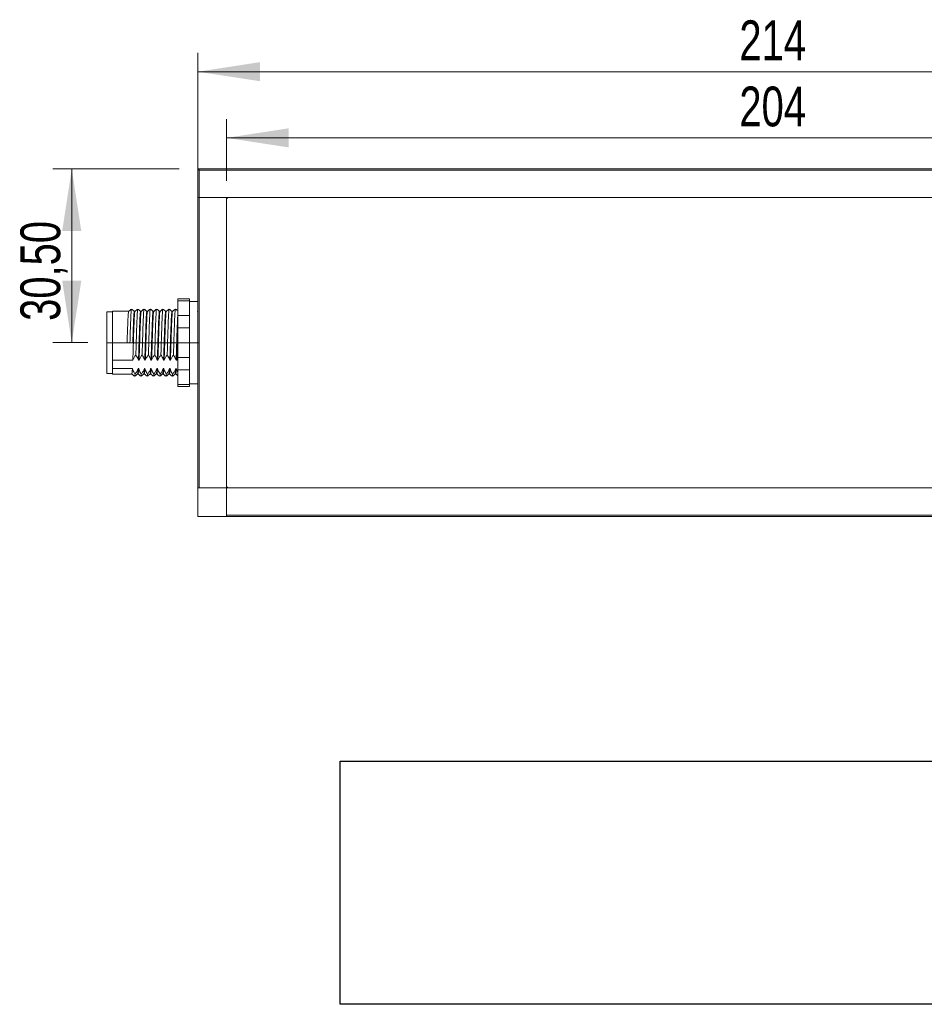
# Model space of a CAD drawing. Header units: millimetres. Extents: x 16 to 406, y 17 to 284.
# Tile 26 of 28: x 298 to 346, y 191 to 243. Entities that reach past the tile are written whole.
import ezdxf

# ---------------------------------------------------------------- set-up
doc = ezdxf.new("R2010")
doc.units = ezdxf.units.MM
doc.linetypes.add('CENTERX2', pattern=[20.32, 12.7, -2.54, 2.54, -2.54])
doc.styles.add('SLDTEXTSTYLE0', font='TXT', dxfattribs={"width": 0.75})
doc.dimstyles.new('SLDDIMSTYLE0', dxfattribs={"dimtxt": 2.116667, "dimasz": 3.302, "dimexe": 0, "dimexo": 0.0625, "dimgap": 0.529167, "dimtad": 1, "dimtoh": 1, "dimlfac": 3.3, "dimrnd": 1e-09, "dimzin": 12, "dimdsep": 46, "dimtxsty": 'SLDTEXTSTYLE0', "dimsah": 1, "dimcen": 0.09, "dimadec": 0, "dimazin": 0, "dimtfac": 1, "dimtofl": 0, "dimtmove": 0, "dimatfit": 3, "dimfxl": 1, "dimtolj": 1, "dimtzin": 12, "dimarcsym": 0})
picture_1 = doc.add_image_def('image8.bmp', size_in_pixel=(288, 64))

# ---------------------------------------------------------------- blocks, each defined once
blk = doc.blocks.new('*D42')
at = {"color": 7, "linetype": 'Continuous', "lineweight": 0}
for p, q in [((306.408, 235.247), (299.701, 235.247)), ((300.701, 226.005), (300.701, 235.247)), ((301.559, 226.005), (299.701, 226.005))]:
    blk.add_line(p, q, dxfattribs=at)
for points in [[(300.701, 235.247), (300.193, 231.945), (301.209, 231.945)], [(300.701, 226.005), (301.209, 229.307), (300.193, 229.307)]]:
    blk.add_solid(points, dxfattribs=at)
at = {"color": 7, "linetype": 'Continuous', "lineweight": 0, "insert": (297.972, 227.164), "char_height": 2.1167, "attachment_point": 1, "rotation": 90, "style": 'SLDTEXTSTYLE0'}
blk.add_mtext('30,50', dxfattribs=at)
blk = doc.blocks.new('*D43')
at = {"color": 7, "linetype": 'Continuous', "lineweight": 0}
for p, q in [((308.923, 234.611), (308.923, 237.897)), ((370.741, 234.611), (370.741, 237.897)), ((308.923, 236.897), (370.741, 236.897))]:
    blk.add_line(p, q, dxfattribs=at)
for points in [[(308.923, 236.897), (312.225, 236.389), (312.225, 237.405)], [(370.741, 236.897), (367.439, 237.405), (367.439, 236.389)]]:
    blk.add_solid(points, dxfattribs=at)
at = {"color": 7, "linetype": 'Continuous', "lineweight": 0, "insert": (336.182, 239.626), "char_height": 2.1167, "attachment_point": 1, "style": 'SLDTEXTSTYLE0'}
blk.add_mtext('204', dxfattribs=at)
blk = doc.blocks.new('*D44')
at = {"color": 7, "linetype": 'Continuous', "lineweight": 0}
for p, q in [((307.408, 234.732), (307.408, 241.416)), ((372.256, 236.247), (372.256, 241.416)), ((307.408, 240.416), (372.256, 240.416))]:
    blk.add_line(p, q, dxfattribs=at)
for points in [[(307.408, 240.416), (310.71, 239.908), (310.71, 240.924)], [(372.256, 240.416), (368.954, 240.924), (368.954, 239.908)]]:
    blk.add_solid(points, dxfattribs=at)
at = {"color": 7, "linetype": 'Continuous', "lineweight": 0, "insert": (336.182, 243.145), "char_height": 2.1167, "attachment_point": 1, "style": 'SLDTEXTSTYLE0'}
blk.add_mtext('214', dxfattribs=at)

msp = doc.modelspace()

# ---------------------------------------------------------------- linework, layer by layer
at = {"color": 7, "linetype": 'Continuous', "lineweight": 15}
for p, q in [((307.4077, 235.2469), (307.4683, 235.1863)), ((307.4077, 235.2469), (308.9229, 235.2469)), ((307.4077, 233.7318), (307.4077, 235.2469)), ((308.9229, 235.1863), (307.4683, 235.1863)), ((307.4683, 235.1863), (307.4683, 233.7318)), ((308.9229, 235.1863), (308.9229, 235.2469)), ((308.9229, 235.2469), (370.7411, 235.2469)), ((370.7411, 235.1863), (308.9229, 235.1863)), ((307.4683, 233.7318), (307.4077, 233.7318)), ((307.4077, 218.2772), (307.4077, 233.7318)), ((307.4077, 233.7318), (307.4683, 233.7318)), ((370.7411, 233.7318), (307.4683, 233.7318)), ((307.4683, 233.7318), (307.4683, 218.2772)), ((308.9229, 233.7318), (307.4683, 233.7318)), ((308.9229, 233.7318), (308.9229, 218.2772)), ((308.9229, 218.3985), (308.9229, 233.6106)), ((309.0441, 233.7318), (370.6199, 233.7318)), ((306.3471, 228.2352), (306.3471, 228.3367)), ((306.9532, 228.3367), (306.9532, 228.2352)), ((306.9532, 228.2352), (306.3471, 228.2352)), ((306.3471, 228.2352), (306.3471, 227.4479)), ((306.9532, 228.2352), (306.9532, 228.1275)), ((306.9532, 228.1275), (306.9532, 227.5556)), ((302.5593, 224.3682), (302.5593, 227.6409)), ((302.8623, 225.0711), (302.8623, 227.6712)), ((306.3471, 227.4479), (306.9532, 227.4479)), ((306.3471, 226.7918), (306.3471, 227.4479)), ((306.9532, 227.5556), (306.9532, 227.4479)), ((306.9532, 227.4479), (306.9532, 226.7918)), ((306.9532, 226.7918), (306.3471, 226.7918)), ((306.3471, 226.7918), (306.3471, 225.2172)), ((306.9532, 226.7918), (306.9532, 226.5765)), ((306.9532, 226.5765), (306.9532, 225.4326)), ((303.6426, 226.0045), (303.7941, 226.0045)), ((303.7941, 226.0045), (303.9456, 226.0045)), ((306.3471, 225.2172), (306.9532, 225.2172)), ((306.3471, 224.5611), (306.3471, 225.2172)), ((306.9532, 225.4326), (306.9532, 225.2172)), ((306.9532, 225.2172), (306.9532, 224.5611)), ((302.8623, 225.0711), (303.9442, 225.0711)), ((302.8623, 225.0711), (302.8623, 224.8474)), ((302.8623, 224.8474), (302.8623, 224.6237)), ((304.2472, 225.0711), (304.2775, 225.0711)), ((304.5805, 225.0711), (304.6108, 225.0711)), ((304.9139, 225.0711), (304.9442, 225.0711)), ((305.2472, 225.0711), (305.2775, 225.0711)), ((305.5805, 225.0711), (305.6108, 225.0711)), ((305.9139, 225.0711), (305.9442, 225.0711)), ((306.2472, 225.0711), (306.2775, 225.0711)), ((303.9243, 224.6237), (302.8623, 224.6237)), ((302.8623, 224.3379), (302.8623, 224.6237)), ((304.2577, 224.6237), (304.2274, 224.6237)), ((304.591, 224.6237), (304.5607, 224.6237)), ((304.9243, 224.6237), (304.894, 224.6237)), ((305.2577, 224.6237), (305.2274, 224.6237)), ((305.591, 224.6237), (305.5607, 224.6237)), ((305.9243, 224.6237), (305.894, 224.6237)), ((306.2577, 224.6237), (306.2274, 224.6237)), ((306.9532, 224.5611), (306.3471, 224.5611)), ((306.3471, 224.5611), (306.3471, 223.7739)), ((306.9532, 224.5611), (306.9532, 224.4535)), ((306.9532, 224.4535), (306.9532, 223.8815)), ((306.3471, 223.7739), (306.9532, 223.7739)), ((306.3471, 223.6724), (306.3471, 223.7739)), ((306.9532, 223.8815), (306.9532, 223.7739)), ((306.9532, 223.7739), (306.9532, 223.6724)), ((307.4077, 216.7621), (307.4077, 218.2772)), ((307.4077, 218.2772), (308.9229, 218.2772)), ((308.9229, 218.2772), (307.4683, 218.2772)), ((308.9229, 218.2772), (308.9229, 216.8227)), ((308.9229, 218.2772), (372.1956, 218.2772)), ((308.9229, 216.7621), (308.9229, 218.2772)), ((370.6199, 218.2772), (309.0441, 218.2772)), ((308.9229, 216.8227), (370.7411, 216.8227)), ((307.4077, 216.7621), (308.9229, 216.7621)), ((370.7411, 216.7621), (308.9229, 216.7621))]:
    msp.add_line(p, q, dxfattribs=at)
at = {"color": 7, "linetype": 'CENTERX2', "lineweight": 0}
msp.add_line((302.5593, 226.0045), (307.4683, 226.0045), dxfattribs=at)
at = {"color": 7, "linetype": 'Continuous', "lineweight": 15}
for centre, start, end in [((309.0441, 233.6106), 90, 180), ((309.0441, 218.3985), 180, 270)]:
    msp.add_arc(centre, 0.1212, start, end, dxfattribs=at)
for points in [[(306.9532, 228.3367), (306.3471, 228.3367)], [(307.4077, 228.2015), (306.9532, 228.2015)], [(302.8623, 227.6409), (302.5593, 227.6409)], [(303.7258, 227.6712), (302.8623, 227.6712)], [(304.0593, 227.6712), (304.029, 227.6712)], [(304.3926, 227.6712), (304.3623, 227.6712)], [(304.7259, 227.6712), (304.6956, 227.6712)], [(305.0592, 227.6712), (305.0289, 227.6712)], [(305.3926, 227.6712), (305.3623, 227.6712)], [(305.726, 227.6712), (305.6957, 227.6712)], [(306.0592, 227.6712), (306.029, 227.6712)], [(307.4077, 227.6838), (307.3913, 227.6707)], [(306.2775, 225.0711), (306.3471, 225.2158)], [(302.5593, 224.3682), (302.8623, 224.3682)], [(302.8623, 224.3379), (303.8926, 224.3379)], [(304.1957, 224.3379), (304.226, 224.3379)], [(304.529, 224.3379), (304.5592, 224.3379)], [(304.8623, 224.3379), (304.8925, 224.3379)], [(305.1956, 224.3379), (305.2259, 224.3379)], [(305.529, 224.3379), (305.5593, 224.3379)], [(305.8623, 224.3379), (305.8926, 224.3379)], [(306.1956, 224.3379), (306.2259, 224.3379)], [(307.3826, 224.2203), (307.4077, 224.2404)], [(306.3471, 223.6724), (306.9532, 223.6724)], [(306.9532, 223.8076), (307.4077, 223.8076)]]:
    msp.add_open_spline(points, degree=1, dxfattribs=at)
for points, knots in [([(304.5453, 227.7853), (304.5448, 227.7879), (304.5393, 227.8158), (304.5288, 227.7298), (304.5127, 227.5207), (304.4982, 227.1709), (304.4826, 226.7291), (304.4676, 226.2509), (304.4546, 225.7794), (304.4456, 225.4986), (304.4411, 225.3568)], [0, 0, 0, 0, 0.0146598, 0.1609067, 0.3092476, 0.4542886, 0.6017229, 0.7495516, 0.8734437, 1, 1, 1, 1]), ([(303.7258, 227.6546), (303.7237, 227.6582), (303.7166, 227.6703), (303.7037, 227.5447), (303.6882, 227.2921), (303.6736, 226.9254), (303.6576, 226.4856), (303.6476, 226.1641), (303.6426, 226.0045)], [0, 0, 0, 0, 0.0792206, 0.2645281, 0.4491764, 0.6309791, 0.816883, 1, 1, 1, 1]), ([(303.8774, 227.7924), (303.8521, 227.7722), (303.8016, 227.7318), (303.751, 227.6914), (303.7258, 227.6712)], [0, 0, 0, 0, 0.5000014, 1, 1, 1, 1]), ([(303.8774, 227.7746), (303.8752, 227.7785), (303.8681, 227.7916), (303.8552, 227.6568), (303.8397, 227.3857), (303.8252, 226.9924), (303.8091, 226.5205), (303.7991, 226.1757), (303.7941, 226.0045)], [0, 0, 0, 0, 0.0798822, 0.2650563, 0.4495717, 0.6312445, 0.8170144, 1, 1, 1, 1]), ([(304.0307, 227.6702), (304.0055, 227.6904), (303.9549, 227.7308), (303.9044, 227.7712), (303.8792, 227.7914)], [0, 0, 0, 0, 0.4999988, 1, 1, 1, 1]), ([(304.0593, 227.6592), (304.0582, 227.6628), (304.052, 227.6825), (304.0405, 227.5817), (304.0246, 227.3576), (304.0102, 227.0105), (303.9943, 226.5839), (303.9789, 226.1079), (303.9643, 225.6243), (303.9521, 225.2796), (303.9456, 225.1074), (303.9442, 225.0711)], [0, 0, 0, 0, 0.0304817, 0.1640544, 0.2983429, 0.4297609, 0.5640928, 0.6975898, 0.8294015, 0.964066, 1, 1, 1, 1]), ([(304.029, 227.6545), (304.0268, 227.6583), (304.0197, 227.6706), (304.0067, 227.5448), (303.9912, 227.2921), (303.9767, 226.9254), (303.9606, 226.4856), (303.9506, 226.1641), (303.9456, 226.0045)], [0, 0, 0, 0, 0.0808166, 0.2658029, 0.4501312, 0.6316187, 0.8172004, 1, 1, 1, 1]), ([(304.2096, 227.7919), (304.1843, 227.7717), (304.1338, 227.7313), (304.0833, 227.6909), (304.058, 227.6707)], [0, 0, 0, 0, 0.5000022, 1, 1, 1, 1]), ([(304.212, 227.7764), (304.2105, 227.782), (304.204, 227.8058), (304.192, 227.6973), (304.1761, 227.4557), (304.1617, 227.0837), (304.1459, 226.6259), (304.1316, 226.1584), (304.1196, 225.726), (304.1118, 225.4808), (304.1078, 225.3568)], [0, 0, 0, 0, 0.045355, 0.1925315, 0.3404964, 0.4852993, 0.6333119, 0.780405, 0.8889715, 1, 1, 1, 1]), ([(304.3635, 227.6707), (304.3383, 227.6909), (304.2877, 227.7313), (304.2372, 227.7717), (304.2119, 227.7919)], [0, 0, 0, 0, 0.5000072, 1, 1, 1, 1]), ([(304.3623, 227.6592), (304.3612, 227.6628), (304.3551, 227.6825), (304.3435, 227.5817), (304.3277, 227.3576), (304.3133, 227.0105), (304.2974, 226.5839), (304.2819, 226.1079), (304.2673, 225.6243), (304.2552, 225.2796), (304.2486, 225.1074), (304.2472, 225.0711)], [0, 0, 0, 0, 0.0304817, 0.1640544, 0.2983429, 0.4297609, 0.5640928, 0.6975898, 0.8294015, 0.964066, 1, 1, 1, 1]), ([(304.3913, 227.6666), (304.3867, 227.653), (304.3769, 227.6245), (304.3612, 227.4137), (304.3467, 227.0929), (304.3311, 226.6799), (304.3153, 226.2113), (304.3009, 225.7263), (304.2877, 225.3406), (304.28, 225.1372), (304.2775, 225.0711)], [0, 0, 0, 0, 0.12568088, 0.26179053, 0.39487151, 0.53014891, 0.66578842, 0.79869865, 0.93464515, 1, 1, 1, 1]), ([(304.5429, 227.7919), (304.5177, 227.7717), (304.4671, 227.7313), (304.4166, 227.6909), (304.3913, 227.6707)], [0, 0, 0, 0, 0.4999931, 1, 1, 1, 1]), ([(304.6969, 227.6707), (304.6716, 227.6909), (304.6211, 227.7313), (304.5705, 227.7717), (304.5452, 227.7919)], [0, 0, 0, 0, 0.4999981, 1, 1, 1, 1]), ([(304.6956, 227.6698), (304.6955, 227.6703), (304.6904, 227.693), (304.6803, 227.6114), (304.6642, 227.4183), (304.6497, 227.0917), (304.6341, 226.6802), (304.6184, 226.2112), (304.604, 225.7263), (304.5907, 225.3406), (304.583, 225.1372), (304.5805, 225.0711)], [0, 0, 0, 0, 0.0027451, 0.1354356, 0.2700267, 0.4016229, 0.5353911, 0.6695172, 0.8009446, 0.9353744, 1, 1, 1, 1]), ([(304.7246, 227.6572), (304.721, 227.6528), (304.7125, 227.6423), (304.6979, 227.4671), (304.6831, 227.1705), (304.6679, 226.7734), (304.6519, 226.314), (304.6375, 225.8293), (304.6233, 225.4029), (304.6145, 225.1677), (304.6108, 225.0711)], [0, 0, 0, 0, 0.0966217, 0.2328205, 0.3665579, 0.5010575, 0.6371214, 0.7701211, 0.9056151, 1, 1, 1, 1]), ([(304.8763, 227.7919), (304.851, 227.7717), (304.8005, 227.7313), (304.7499, 227.6909), (304.7247, 227.6707)], [0, 0, 0, 0, 0.4999931, 1, 1, 1, 1]), ([(304.8761, 227.7775), (304.8726, 227.7728), (304.864, 227.7616), (304.8494, 227.5734), (304.8346, 227.2553), (304.8194, 226.8291), (304.8036, 226.3434), (304.7895, 225.8333), (304.7795, 225.5165), (304.7745, 225.3568)], [0, 0, 0, 0, 0.1083483, 0.2603777, 0.4096602, 0.5597934, 0.7116723, 0.8545666, 1, 1, 1, 1]), ([(305.0302, 227.6707), (305.0049, 227.6909), (304.9544, 227.7313), (304.9039, 227.7717), (304.8786, 227.7919)], [0, 0, 0, 0, 0.4999981, 1, 1, 1, 1]), ([(305.0289, 227.6608), (305.0249, 227.6564), (305.016, 227.6463), (305.0009, 227.4675), (304.9861, 227.1704), (304.9709, 226.7734), (304.9549, 226.314), (304.9405, 225.8293), (304.9263, 225.4029), (304.9175, 225.1677), (304.9139, 225.0711)], [0, 0, 0, 0, 0.1069508, 0.2415923, 0.3738005, 0.5067623, 0.6412705, 0.7727495, 0.9066943, 1, 1, 1, 1]), ([(305.0579, 227.6538), (305.0555, 227.6549), (305.048, 227.6582), (305.0346, 227.5145), (305.0194, 227.2436), (305.0046, 226.8638), (304.9885, 226.4154), (304.9739, 225.9329), (304.9589, 225.4663), (304.949, 225.1989), (304.9442, 225.0711)], [0, 0, 0, 0, 0.0677037, 0.2037446, 0.3384601, 0.4720721, 0.608315, 0.7418528, 0.8766548, 1, 1, 1, 1]), ([(305.2096, 227.7919), (305.1843, 227.7717), (305.1338, 227.7313), (305.0833, 227.6909), (305.058, 227.6707)], [0, 0, 0, 0, 0.5000113, 1, 1, 1, 1]), ([(305.2095, 227.776), (305.207, 227.7764), (305.1996, 227.7774), (305.1861, 227.6248), (305.1709, 227.3336), (305.1562, 226.9263), (305.1401, 226.4454), (305.1254, 225.9271), (305.1145, 225.5621), (305.1085, 225.3792), (305.1078, 225.3568)], [0, 0, 0, 0, 0.0762709, 0.2280785, 0.3784077, 0.5275057, 0.679539, 0.8285543, 0.9789798, 1, 1, 1, 1]), ([(305.3635, 227.6707), (305.3383, 227.6909), (305.2877, 227.7313), (305.2372, 227.7717), (305.2119, 227.7919)], [0, 0, 0, 0, 0.499989, 1, 1, 1, 1]), ([(305.3623, 227.655), (305.3594, 227.6567), (305.3515, 227.6612), (305.3377, 227.5151), (305.3224, 227.2434), (305.3077, 226.8639), (305.2916, 226.4154), (305.2769, 225.9329), (305.262, 225.4663), (305.252, 225.1989), (305.2472, 225.0711)], [0, 0, 0, 0, 0.07848213, 0.21295018, 0.34610823, 0.47817551, 0.61284336, 0.74483731, 0.8780808, 1, 1, 1, 1]), ([(305.3926, 227.6553), (305.3908, 227.6594), (305.3839, 227.6743), (305.3714, 227.5566), (305.3558, 227.3122), (305.3413, 226.9513), (305.3253, 226.515), (305.3102, 226.0365), (305.2946, 225.5307), (305.2835, 225.2307), (305.2775, 225.0711)], [0, 0, 0, 0, 0.0501599, 0.1842225, 0.3181655, 0.4497329, 0.5843263, 0.7172543, 0.849607, 1, 1, 1, 1]), ([(305.5429, 227.7919), (305.5177, 227.7717), (305.4671, 227.7313), (305.4166, 227.6909), (305.3913, 227.6707)], [0, 0, 0, 0, 0.5000022, 1, 1, 1, 1]), ([(305.5429, 227.7804), (305.5415, 227.7822), (305.5351, 227.7901), (305.5229, 227.67), (305.5073, 227.4072), (305.4928, 227.0202), (305.4768, 226.5522), (305.4617, 226.0383), (305.45, 225.6322), (305.443, 225.4142), (305.4411, 225.3568)], [0, 0, 0, 0, 0.04443137, 0.19571308, 0.34686019, 0.49532717, 0.64720785, 0.79720973, 0.94656268, 1, 1, 1, 1]), ([(305.6969, 227.6707), (305.6716, 227.6909), (305.6211, 227.7313), (305.5705, 227.7717), (305.5453, 227.7919)], [0, 0, 0, 0, 0.5000072, 1, 1, 1, 1]), ([(305.6957, 227.6553), (305.6938, 227.6594), (305.687, 227.6743), (305.6744, 227.5566), (305.6588, 227.3122), (305.6443, 226.9513), (305.6283, 226.515), (305.6132, 226.0365), (305.5976, 225.5307), (305.5865, 225.2307), (305.5805, 225.0711)], [0, 0, 0, 0, 0.0501599, 0.1842225, 0.3181655, 0.4497329, 0.5843263, 0.7172543, 0.849607, 1, 1, 1, 1]), ([(305.726, 227.6617), (305.7251, 227.6647), (305.7193, 227.6858), (305.7082, 227.5914), (305.6923, 227.3763), (305.6779, 227.0353), (305.662, 226.613), (305.6465, 226.139), (305.6336, 225.709), (305.6213, 225.349), (305.6143, 225.1637), (305.6108, 225.0711)], [0, 0, 0, 0, 0.0221058, 0.1554125, 0.2897915, 0.4211913, 0.5553535, 0.6890384, 0.8206632, 0.9103661, 1, 1, 1, 1]), ([(305.8763, 227.7919), (305.851, 227.7717), (305.8005, 227.7313), (305.7499, 227.6909), (305.7247, 227.6707)], [0, 0, 0, 0, 0.4999931, 1, 1, 1, 1]), ([(305.8763, 227.7879), (305.8758, 227.7888), (305.8705, 227.8007), (305.8597, 227.7084), (305.8438, 227.4756), (305.8294, 227.1104), (305.8136, 226.6571), (305.798, 226.1495), (305.7856, 225.7033), (305.7774, 225.4496), (305.7745, 225.3568)], [0, 0, 0, 0, 0.0128476, 0.1633348, 0.3150324, 0.4633675, 0.6148203, 0.7657345, 0.9143236, 1, 1, 1, 1]), ([(306.0302, 227.6707), (306.0049, 227.6909), (305.9544, 227.7313), (305.9039, 227.7717), (305.8786, 227.7919)], [0, 0, 0, 0, 0.4999981, 1, 1, 1, 1]), ([(306.029, 227.6617), (306.0282, 227.6647), (306.0223, 227.6858), (306.0112, 227.5914), (305.9953, 227.3763), (305.9809, 227.0353), (305.9651, 226.613), (305.9495, 226.139), (305.9366, 225.709), (305.9243, 225.349), (305.9174, 225.1637), (305.9139, 225.0711)], [0, 0, 0, 0, 0.0221058, 0.1554124, 0.2897915, 0.4211913, 0.5553535, 0.6890384, 0.8206632, 0.9103661, 1, 1, 1, 1]), ([(306.058, 227.6632), (306.0536, 227.6527), (306.0443, 227.6301), (306.0289, 227.4303), (306.0143, 227.1167), (305.9988, 226.7082), (305.983, 226.2423), (305.9697, 225.7941), (305.9563, 225.395), (305.9482, 225.1792), (305.9442, 225.0711)], [0, 0, 0, 0, 0.1169422, 0.2530884, 0.3863037, 0.5213563, 0.6571326, 0.7900066, 0.8948679, 1, 1, 1, 1]), ([(306.2096, 227.7919), (306.1843, 227.7717), (306.1338, 227.7313), (306.0833, 227.6909), (306.058, 227.6707)], [0, 0, 0, 0, 0.4999931, 1, 1, 1, 1]), ([(306.2095, 227.784), (306.2052, 227.7727), (306.1958, 227.7485), (306.1804, 227.534), (306.1658, 227.1976), (306.1503, 226.7592), (306.1345, 226.2604), (306.1211, 225.7754), (306.1119, 225.4852), (306.1078, 225.3568)], [0, 0, 0, 0, 0.13094881, 0.28293714, 0.43165447, 0.5824224, 0.73399793, 0.8823344, 1, 1, 1, 1]), ([(306.3471, 227.6838), (306.3273, 227.6996), (306.2823, 227.7357), (306.2372, 227.7717), (306.2119, 227.7919)], [0, 0, 0, 0, 0.4394071, 1, 1, 1, 1]), ([(306.3471, 227.5996), (306.342, 227.5449), (306.3317, 227.4341), (306.3173, 227.1143), (306.3019, 226.7089), (306.286, 226.2421), (306.2727, 225.7941), (306.2593, 225.395), (306.2513, 225.1792), (306.2472, 225.0711)], [0, 0, 0, 0, 0.14815, 0.3000816, 0.4541086, 0.6089609, 0.7605033, 0.8800972, 1, 1, 1, 1]), ([(306.3471, 227.0875), (306.3433, 226.9924), (306.3344, 226.772), (306.3195, 226.3428), (306.3056, 225.8805), (306.2914, 225.4413), (306.2821, 225.1948), (306.2775, 225.0711)], [0, 0, 0, 0, 0.1690608, 0.3918885, 0.6097578, 0.8042105, 1, 1, 1, 1]), ([(303.9442, 225.0711), (303.9657, 225.12), (303.9981, 225.1935), (304.0575, 225.2876), (304.091, 225.3337), (304.1078, 225.3568)], [0, 0, 0, 0, 0.4964617, 0.7479036, 1, 1, 1, 1]), ([(304.1078, 225.3568), (304.1217, 225.3353), (304.1583, 225.2788), (304.2088, 225.1841), (304.2344, 225.1089), (304.2472, 225.0711)], [0, 0, 0, 0, 0.2340911, 0.6153324, 1, 1, 1, 1]), ([(304.2775, 225.0711), (304.299, 225.12), (304.3314, 225.1935), (304.3908, 225.2876), (304.4244, 225.3337), (304.4411, 225.3568)], [0, 0, 0, 0, 0.49646, 0.7479027, 1, 1, 1, 1]), ([(304.4411, 225.3568), (304.4551, 225.3353), (304.4917, 225.2788), (304.5421, 225.1841), (304.5677, 225.1089), (304.5805, 225.0711)], [0, 0, 0, 0, 0.2340903, 0.6153338, 1, 1, 1, 1]), ([(304.6108, 225.0711), (304.6324, 225.12), (304.6648, 225.1935), (304.7242, 225.2876), (304.7577, 225.3337), (304.7745, 225.3568)], [0, 0, 0, 0, 0.4964617, 0.7479036, 1, 1, 1, 1]), ([(304.7745, 225.3568), (304.7884, 225.3353), (304.825, 225.2788), (304.8754, 225.1841), (304.901, 225.1089), (304.9139, 225.0711)], [0, 0, 0, 0, 0.23409089, 0.61533542, 1, 1, 1, 1]), ([(304.9442, 225.0711), (304.9657, 225.12), (304.9981, 225.1935), (305.0575, 225.2876), (305.091, 225.3337), (305.1078, 225.3568)], [0, 0, 0, 0, 0.4964617, 0.7479036, 1, 1, 1, 1]), ([(305.1078, 225.3568), (305.1217, 225.3353), (305.1583, 225.2788), (305.2088, 225.1841), (305.2344, 225.1089), (305.2472, 225.0711)], [0, 0, 0, 0, 0.23409089, 0.61533542, 1, 1, 1, 1]), ([(305.2775, 225.0711), (305.299, 225.12), (305.3314, 225.1935), (305.3909, 225.2876), (305.4244, 225.3337), (305.4411, 225.3568)], [0, 0, 0, 0, 0.4964617, 0.7479036, 1, 1, 1, 1]), ([(305.4411, 225.3568), (305.4551, 225.3353), (305.4917, 225.2788), (305.5421, 225.1841), (305.5677, 225.1089), (305.5805, 225.0711)], [0, 0, 0, 0, 0.2340911, 0.6153324, 1, 1, 1, 1]), ([(305.6108, 225.0711), (305.6324, 225.12), (305.6648, 225.1935), (305.7242, 225.2876), (305.7577, 225.3337), (305.7745, 225.3568)], [0, 0, 0, 0, 0.49646, 0.7479027, 1, 1, 1, 1]), ([(305.7745, 225.3568), (305.7884, 225.3353), (305.825, 225.2788), (305.8754, 225.1841), (305.901, 225.1089), (305.9139, 225.0711)], [0, 0, 0, 0, 0.2340903, 0.6153338, 1, 1, 1, 1]), ([(305.9442, 225.0711), (305.9657, 225.12), (305.9981, 225.1935), (306.0575, 225.2876), (306.091, 225.3337), (306.1078, 225.3568)], [0, 0, 0, 0, 0.4964617, 0.7479036, 1, 1, 1, 1]), ([(306.1078, 225.3568), (306.1217, 225.3353), (306.1583, 225.2788), (306.2088, 225.1841), (306.2344, 225.1089), (306.2472, 225.0711)], [0, 0, 0, 0, 0.23409089, 0.61533542, 1, 1, 1, 1]), ([(303.8913, 224.3384), (303.9166, 224.3182), (303.9671, 224.2778), (304.0177, 224.2373), (304.0429, 224.2171)], [0, 0, 0, 0, 0.4999981, 1, 1, 1, 1]), ([(303.9243, 224.6237), (303.9223, 224.5901), (303.915, 224.4715), (303.904, 224.3523), (303.8958, 224.3528), (303.8926, 224.353)], [0, 0, 0, 0, 0.1934548, 0.6832409, 1, 1, 1, 1]), ([(304.0637, 224.3381), (304.0498, 224.3596), (304.0132, 224.416), (303.9628, 224.5107), (303.9372, 224.586), (303.9243, 224.6237)], [0, 0, 0, 0, 0.234091, 0.6153357, 1, 1, 1, 1]), ([(304.0453, 224.2171), (304.0705, 224.2373), (304.121, 224.2777), (304.1716, 224.3181), (304.1969, 224.3384)], [0, 0, 0, 0, 0.4999929, 1, 1, 1, 1]), ([(304.0637, 224.3381), (304.0594, 224.292), (304.0531, 224.2241), (304.0472, 224.2278), (304.0453, 224.229)], [0, 0, 0, 0, 0.67901, 1, 1, 1, 1]), ([(304.2274, 224.6237), (304.2058, 224.5749), (304.1734, 224.5013), (304.114, 224.4073), (304.0805, 224.3612), (304.0637, 224.3381)], [0, 0, 0, 0, 0.4964598, 0.7479031, 1, 1, 1, 1]), ([(304.2274, 224.6237), (304.2253, 224.5902), (304.2181, 224.4717), (304.2075, 224.3555), (304.1997, 224.355), (304.1969, 224.3548)], [0, 0, 0, 0, 0.2016897, 0.7123253, 1, 1, 1, 1]), ([(304.2247, 224.3384), (304.2499, 224.3182), (304.3005, 224.2778), (304.351, 224.2373), (304.3763, 224.2171)], [0, 0, 0, 0, 0.4999981, 1, 1, 1, 1]), ([(304.2577, 224.6237), (304.2567, 224.6078), (304.2506, 224.5038), (304.2396, 224.3676), (304.2303, 224.3524), (304.226, 224.3453)], [0, 0, 0, 0, 0.0890892, 0.5794108, 1, 1, 1, 1]), ([(304.3971, 224.3381), (304.3831, 224.3596), (304.3465, 224.416), (304.2961, 224.5107), (304.2705, 224.586), (304.2577, 224.6237)], [0, 0, 0, 0, 0.2340912, 0.6153326, 1, 1, 1, 1]), ([(304.3786, 224.2171), (304.4039, 224.2373), (304.4544, 224.2777), (304.5049, 224.3181), (304.5302, 224.3384)], [0, 0, 0, 0, 0.4999929, 1, 1, 1, 1]), ([(304.3971, 224.3381), (304.3933, 224.2985), (304.387, 224.2315), (304.3811, 224.2266), (304.3786, 224.2246)], [0, 0, 0, 0, 0.5909076, 1, 1, 1, 1]), ([(304.5607, 224.6237), (304.5392, 224.5749), (304.5068, 224.5013), (304.4474, 224.4073), (304.4138, 224.3612), (304.3971, 224.3381)], [0, 0, 0, 0, 0.49645772, 0.74790411, 1, 1, 1, 1]), ([(304.5607, 224.6237), (304.5598, 224.6078), (304.5536, 224.5039), (304.543, 224.3716), (304.5341, 224.3563), (304.5302, 224.3495)], [0, 0, 0, 0, 0.0928233, 0.6036964, 1, 1, 1, 1]), ([(304.558, 224.3384), (304.5833, 224.3182), (304.6338, 224.2778), (304.6843, 224.2373), (304.7096, 224.2171)], [0, 0, 0, 0, 0.5000072, 1, 1, 1, 1]), ([(304.591, 224.6237), (304.5858, 224.5482), (304.5754, 224.398), (304.565, 224.3195), (304.5596, 224.3413), (304.5592, 224.343)], [0, 0, 0, 0, 0.4828212, 0.9598725, 1, 1, 1, 1]), ([(304.7304, 224.3381), (304.7165, 224.3596), (304.6799, 224.416), (304.6294, 224.5107), (304.6038, 224.586), (304.591, 224.6237)], [0, 0, 0, 0, 0.234091, 0.6153357, 1, 1, 1, 1]), ([(304.7119, 224.2171), (304.7372, 224.2373), (304.7877, 224.2777), (304.8383, 224.3181), (304.8635, 224.3384)], [0, 0, 0, 0, 0.5000019, 1, 1, 1, 1]), ([(304.7304, 224.3381), (304.7272, 224.3073), (304.7209, 224.2463), (304.715, 224.205), (304.7119, 224.2173), (304.7119, 224.2174)], [0, 0, 0, 0, 0.5024381, 0.9963762, 1, 1, 1, 1]), ([(304.894, 224.6237), (304.8725, 224.5749), (304.8401, 224.5013), (304.7807, 224.4073), (304.7472, 224.3612), (304.7304, 224.3381)], [0, 0, 0, 0, 0.49646147, 0.74790389, 1, 1, 1, 1]), ([(304.894, 224.6237), (304.8888, 224.5482), (304.8785, 224.398), (304.868, 224.3195), (304.8627, 224.3413), (304.8623, 224.343)], [0, 0, 0, 0, 0.4828212, 0.9598725, 1, 1, 1, 1]), ([(304.8913, 224.3384), (304.9166, 224.3182), (304.9671, 224.2778), (305.0177, 224.2373), (305.0429, 224.2171)], [0, 0, 0, 0, 0.499989, 1, 1, 1, 1]), ([(304.9243, 224.6237), (304.9197, 224.5545), (304.9105, 224.4165), (304.8998, 224.3316), (304.894, 224.3479), (304.8925, 224.3519)], [0, 0, 0, 0, 0.43066747, 0.85839482, 1, 1, 1, 1]), ([(305.0637, 224.3381), (305.0498, 224.3596), (305.0132, 224.416), (304.9628, 224.5107), (304.9372, 224.586), (304.9243, 224.6237)], [0, 0, 0, 0, 0.234091, 0.6153357, 1, 1, 1, 1]), ([(305.0637, 224.3381), (305.0586, 224.2822), (305.0515, 224.2053), (305.0447, 224.228), (305.0428, 224.2342)], [0, 0, 0, 0, 0.7261236, 1, 1, 1, 1]), ([(305.0453, 224.2171), (305.0705, 224.2373), (305.1211, 224.2777), (305.1716, 224.3181), (305.1969, 224.3384)], [0, 0, 0, 0, 0.500011, 1, 1, 1, 1]), ([(305.2274, 224.6237), (305.2058, 224.5749), (305.1734, 224.5013), (305.114, 224.4073), (305.0805, 224.3612), (305.0637, 224.3381)], [0, 0, 0, 0, 0.49646147, 0.74790389, 1, 1, 1, 1]), ([(305.2274, 224.6237), (305.2227, 224.5545), (305.2135, 224.4165), (305.2028, 224.3316), (305.197, 224.3479), (305.1956, 224.3519)], [0, 0, 0, 0, 0.4306675, 0.858395, 1, 1, 1, 1]), ([(305.2247, 224.3384), (305.2499, 224.3182), (305.3005, 224.2778), (305.351, 224.2373), (305.3763, 224.2171)], [0, 0, 0, 0, 0.4999981, 1, 1, 1, 1]), ([(305.2577, 224.6237), (305.2536, 224.5615), (305.2455, 224.4371), (305.2347, 224.3435), (305.2284, 224.3515), (305.2259, 224.3547)], [0, 0, 0, 0, 0.37835805, 0.75574176, 1, 1, 1, 1]), ([(305.3971, 224.3381), (305.3832, 224.3596), (305.3465, 224.416), (305.2961, 224.5107), (305.2705, 224.586), (305.2577, 224.6237)], [0, 0, 0, 0, 0.234091, 0.6153357, 1, 1, 1, 1]), ([(305.3786, 224.2171), (305.4039, 224.2373), (305.4544, 224.2777), (305.5049, 224.3181), (305.5302, 224.3384)], [0, 0, 0, 0, 0.4999929, 1, 1, 1, 1]), ([(305.3971, 224.3381), (305.393, 224.2929), (305.3867, 224.2233), (305.3807, 224.2318), (305.3786, 224.2348)], [0, 0, 0, 0, 0.6483836, 1, 1, 1, 1]), ([(305.5607, 224.6237), (305.5392, 224.5749), (305.5068, 224.5013), (305.4474, 224.4073), (305.4139, 224.3612), (305.3971, 224.3381)], [0, 0, 0, 0, 0.4964598, 0.7479031, 1, 1, 1, 1]), ([(305.5607, 224.6237), (305.5566, 224.5616), (305.5486, 224.4376), (305.5382, 224.3458), (305.5323, 224.3525), (305.5302, 224.3548)], [0, 0, 0, 0, 0.3945285, 0.7880411, 1, 1, 1, 1]), ([(305.558, 224.3384), (305.5833, 224.3182), (305.6338, 224.2778), (305.6843, 224.2373), (305.7096, 224.2171)], [0, 0, 0, 0, 0.4999981, 1, 1, 1, 1]), ([(305.591, 224.6237), (305.5875, 224.569), (305.5806, 224.4594), (305.5697, 224.3553), (305.5628, 224.3527), (305.5593, 224.3513)], [0, 0, 0, 0, 0.3260752, 0.6524011, 1, 1, 1, 1]), ([(305.7304, 224.3381), (305.7165, 224.3596), (305.6799, 224.416), (305.6294, 224.5107), (305.6039, 224.586), (305.591, 224.6237)], [0, 0, 0, 0, 0.2340871, 0.6153324, 1, 1, 1, 1]), ([(305.7119, 224.2171), (305.7372, 224.2373), (305.7877, 224.2777), (305.8383, 224.3181), (305.8635, 224.3384)], [0, 0, 0, 0, 0.4999929, 1, 1, 1, 1]), ([(305.7304, 224.3381), (305.7274, 224.3052), (305.7211, 224.2356), (305.7152, 224.2344), (305.712, 224.2337)], [0, 0, 0, 0, 0.4720753, 1, 1, 1, 1]), ([(305.894, 224.6237), (305.8725, 224.5749), (305.8401, 224.5013), (305.7807, 224.4073), (305.7472, 224.3612), (305.7304, 224.3381)], [0, 0, 0, 0, 0.49645772, 0.74790411, 1, 1, 1, 1]), ([(305.894, 224.6237), (305.8905, 224.5691), (305.8836, 224.4597), (305.8731, 224.3585), (305.8667, 224.3554), (305.8636, 224.3539)], [0, 0, 0, 0, 0.3398994, 0.6800602, 1, 1, 1, 1]), ([(305.8913, 224.3384), (305.9166, 224.3182), (305.9671, 224.2778), (306.0177, 224.2373), (306.0429, 224.2171)], [0, 0, 0, 0, 0.5000072, 1, 1, 1, 1]), ([(305.9243, 224.6237), (305.9184, 224.5339), (305.9075, 224.3699), (305.8973, 224.3506), (305.8926, 224.3418)], [0, 0, 0, 0, 0.5478974, 1, 1, 1, 1]), ([(306.0637, 224.3381), (306.0498, 224.3596), (306.0132, 224.416), (305.9628, 224.5107), (305.9372, 224.586), (305.9243, 224.6237)], [0, 0, 0, 0, 0.234091, 0.6153357, 1, 1, 1, 1]), ([(306.0453, 224.2171), (306.0705, 224.2373), (306.1211, 224.2777), (306.1716, 224.3181), (306.1969, 224.3384)], [0, 0, 0, 0, 0.5000019, 1, 1, 1, 1]), ([(306.0637, 224.3381), (306.0619, 224.3173), (306.0556, 224.2465), (306.0496, 224.2345), (306.0453, 224.226)], [0, 0, 0, 0, 0.2944071, 1, 1, 1, 1]), ([(306.2274, 224.6237), (306.2058, 224.5749), (306.1734, 224.5013), (306.114, 224.4073), (306.0805, 224.3612), (306.0637, 224.3381)], [0, 0, 0, 0, 0.49646147, 0.74790389, 1, 1, 1, 1]), ([(306.2274, 224.6237), (306.2214, 224.5333), (306.211, 224.3748), (306.2011, 224.3552), (306.1969, 224.3468)], [0, 0, 0, 0, 0.57070637, 1, 1, 1, 1]), ([(306.2247, 224.3384), (306.2499, 224.3182), (306.2907, 224.2855), (306.3316, 224.2529), (306.3471, 224.2404)], [0, 0, 0, 0, 0.618866, 1, 1, 1, 1]), ([(306.2577, 224.6237), (306.2529, 224.5532), (306.2429, 224.4054), (306.2323, 224.3224), (306.2266, 224.3436), (306.2259, 224.3463)], [0, 0, 0, 0, 0.4441651, 0.9295858, 1, 1, 1, 1]), ([(306.3471, 224.42), (306.3303, 224.4501), (306.2933, 224.5164), (306.2702, 224.5859), (306.2577, 224.6237)], [0, 0, 0, 0, 0.4547384, 1, 1, 1, 1])]:
    msp.add_open_spline(points, degree=3, knots=knots, dxfattribs=at)

# ---------------------------------------------------------------- dimensions: what is measured, and where the dimension line sits
at = {"color": 7, "linetype": 'Continuous', "lineweight": 0}
for base, p1, p2, picture, middle in [((372.2562, 240.4161), (307.4077, 233.7318), (372.2562, 235.2469), '*D44', (338.5251, 240.4161)), ((370.7411, 236.8973), (308.9229, 233.6106), (370.7411, 233.6106), '*D43', (338.5251, 236.8973))]:
    dim = msp.add_linear_dim(base=base, p1=p1, p2=p2, dimstyle='SLDDIMSTYLE0', dxfattribs=at)
    dim.commit()
    dim.dimension.update_dxf_attribs({"geometry": picture, "text_midpoint": middle, "dimtype": 160})
dim = msp.add_linear_dim(base=(300.7008, 235.2469), p1=(302.5593, 226.0045), p2=(307.4077, 235.2469), angle=90, dimstyle='SLDDIMSTYLE0', dxfattribs=at)
dim.commit()
dim.dimension.update_dxf_attribs({"geometry": '*D42', "text_midpoint": (300.7008, 230.6784), "dimtype": 160})

# ---------------------------------------------------------------- pictures from other files: only their frames are drawn
image = msp.add_image(picture_1, insert=(314.9708, 190.8147), size_in_units=(58.1569, 12.9238))
image.dxf.flags = 7

doc.saveas('drawing.dxf')
